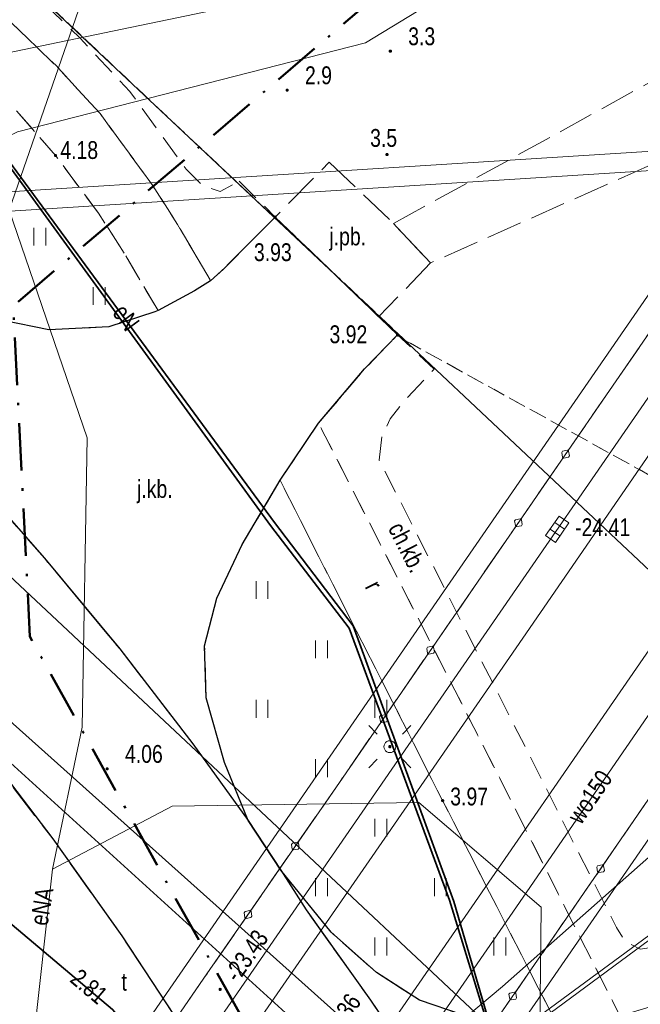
# Model space of a CAD drawing. Header units: metres. Extents: x 5450672 to 5451002, y 5973437 to 5973741.
# Tile 14 of 54: x 5450753 to 5450779, y 5973546 to 5973587. Entities that reach past the tile are written whole.
import ezdxf
from ezdxf.enums import TextEntityAlignment as Align

# ---------------------------------------------------------------- set-up
doc = ezdxf.new("R2010")
doc.units = ezdxf.units.M
for name, pattern in [('L_0_03', [1, 0.5, -0.5]), ('L_0_04', [1.5, 1, -0.5]), ('L_0_06', [2, 1.5, -0.5]), ('L_0_0E', [3.5, 2, -0.75, 0, -0.75])]:
    doc.linetypes.add(name, pattern=pattern)
for name, color, linetype, lineweight in [('GESDZI', 7, 'CONTINUOUS', 18), ('GESUZY', 96, 'CONTINUOUS', 18), ('GSLKBA', 7, 'CONTINUOUS', 18), ('GSLKRW', 7, 'CONTINUOUS', 25), ('GSPWPN', 7, 'CONTINUOUS', 13), ('GSPWPN_O', 7, 'CONTINUOUS', 13), ('GSPWPS', 7, 'CONTINUOUS', 13), ('GSPWPS_O', 7, 'CONTINUOUS', 13), ('GSSINK', 7, 'CONTINUOUS', 18), ('GSSKOA', 7, 'CONTINUOUS', 18), ('GSSKOA_O', 7, 'CONTINUOUS', 18), ('GSSKOD', 7, 'CONTINUOUS', 18), ('GSSKOD_O', 7, 'CONTINUOUS', 18), ('GSSROW', 7, 'CONTINUOUS', 18), ('GSSROW_O', 7, 'CONTINUOUS', 18), ('GSSUTR', 7, 'CONTINUOUS', 18), ('GULEPR', 1, 'CONTINUOUS', 18), ('GULEPR_O', 1, 'CONTINUOUS', 18), ('GULKPR', 36, 'CONTINUOUS', 18), ('GULLOB', 7, 'CONTINUOUS', 35), ('GULWPR', 5, 'CONTINUOUS', 18), ('GULWPR_O', 5, 'CONTINUOUS', 18), ('GUPELA', 7, 'CONTINUOUS', 18), ('GUPIWZ_O', 7, 'CONTINUOUS', 18), ('GUPKKS', 36, 'CONTINUOUS', 18), ('GUPPRZ_O', 7, 'CONTINUOUS', 18), ('zakres', 6, 'L_0_0E', 50)]:
    doc.layers.add(name, color=color, linetype=linetype, lineweight=lineweight)
doc.styles.add('Arial', font='Arial.ttf')

msp = doc.modelspace()

# ---------------------------------------------------------------- hatches: boundary and pattern name
at = {"layer": 'GSPWPN', "linetype": 'Continuous', "lineweight": 13, "true_color": 0x000000}
for points in [[(5450768.617, 5973585.732), (5450768.621, 5973585.742), (5450768.628, 5973585.752), (5450768.637, 5973585.759), (5450768.648, 5973585.763), (5450768.66, 5973585.765), (5450768.672, 5973585.763), (5450768.682, 5973585.759), (5450768.692, 5973585.752), (5450768.699, 5973585.742), (5450768.703, 5973585.732), (5450768.705, 5973585.72), (5450768.703, 5973585.708), (5450768.699, 5973585.697), (5450768.692, 5973585.688), (5450768.682, 5973585.681), (5450768.672, 5973585.677), (5450768.66, 5973585.675), (5450768.648, 5973585.677), (5450768.637, 5973585.681), (5450768.628, 5973585.688), (5450768.621, 5973585.697), (5450768.617, 5973585.708), (5450768.615, 5973585.72)], [(5450764.277, 5973584.092), (5450764.281, 5973584.103), (5450764.288, 5973584.112), (5450764.298, 5973584.119), (5450764.308, 5973584.123), (5450764.32, 5973584.125), (5450764.332, 5973584.123), (5450764.343, 5973584.119), (5450764.352, 5973584.112), (5450764.359, 5973584.103), (5450764.363, 5973584.092), (5450764.365, 5973584.08), (5450764.363, 5973584.068), (5450764.359, 5973584.058), (5450764.352, 5973584.048), (5450764.343, 5973584.041), (5450764.332, 5973584.037), (5450764.32, 5973584.035), (5450764.308, 5973584.037), (5450764.298, 5973584.041), (5450764.288, 5973584.048), (5450764.281, 5973584.058), (5450764.277, 5973584.068), (5450764.275, 5973584.08)], [(5450768.477, 5973581.382), (5450768.481, 5973581.392), (5450768.488, 5973581.402), (5450768.497, 5973581.409), (5450768.508, 5973581.413), (5450768.52, 5973581.415), (5450768.532, 5973581.413), (5450768.542, 5973581.409), (5450768.552, 5973581.402), (5450768.559, 5973581.392), (5450768.563, 5973581.382), (5450768.565, 5973581.37), (5450768.563, 5973581.358), (5450768.559, 5973581.347), (5450768.552, 5973581.338), (5450768.542, 5973581.331), (5450768.532, 5973581.327), (5450768.52, 5973581.325), (5450768.508, 5973581.327), (5450768.497, 5973581.331), (5450768.488, 5973581.338), (5450768.481, 5973581.347), (5450768.477, 5973581.358), (5450768.475, 5973581.37)]]:
    msp.add_hatch(color=18, dxfattribs=at).paths.add_polyline_path(points)
at = {"layer": 'GSPWPS', "linetype": 'Continuous', "lineweight": 13, "true_color": 0x000000}
for points in [[(5450754.537, 5973581.342), (5450754.541, 5973581.353), (5450754.548, 5973581.362), (5450754.558, 5973581.369), (5450754.568, 5973581.373), (5450754.58, 5973581.375), (5450754.592, 5973581.373), (5450754.603, 5973581.369), (5450754.612, 5973581.362), (5450754.619, 5973581.353), (5450754.623, 5973581.342), (5450754.625, 5973581.33), (5450754.623, 5973581.318), (5450754.619, 5973581.308), (5450754.612, 5973581.298), (5450754.603, 5973581.291), (5450754.592, 5973581.287), (5450754.58, 5973581.285), (5450754.568, 5973581.287), (5450754.558, 5973581.291), (5450754.548, 5973581.298), (5450754.541, 5973581.308), (5450754.537, 5973581.318), (5450754.535, 5973581.33)], [(5450763.777, 5973578.752), (5450763.781, 5973578.763), (5450763.788, 5973578.772), (5450763.798, 5973578.779), (5450763.808, 5973578.783), (5450763.82, 5973578.785), (5450763.832, 5973578.783), (5450763.843, 5973578.779), (5450763.852, 5973578.772), (5450763.859, 5973578.763), (5450763.863, 5973578.752), (5450763.865, 5973578.74), (5450763.863, 5973578.728), (5450763.859, 5973578.718), (5450763.852, 5973578.708), (5450763.843, 5973578.701), (5450763.832, 5973578.697), (5450763.82, 5973578.695), (5450763.808, 5973578.697), (5450763.798, 5973578.701), (5450763.788, 5973578.708), (5450763.781, 5973578.718), (5450763.777, 5973578.728), (5450763.775, 5973578.74)], [(5450768.917, 5973573.792), (5450768.921, 5973573.803), (5450768.928, 5973573.812), (5450768.938, 5973573.819), (5450768.948, 5973573.823), (5450768.96, 5973573.825), (5450768.972, 5973573.823), (5450768.982, 5973573.819), (5450768.992, 5973573.812), (5450768.999, 5973573.803), (5450769.003, 5973573.792), (5450769.005, 5973573.78), (5450769.003, 5973573.768), (5450768.999, 5973573.758), (5450768.992, 5973573.748), (5450768.982, 5973573.741), (5450768.972, 5973573.737), (5450768.96, 5973573.735), (5450768.948, 5973573.737), (5450768.938, 5973573.741), (5450768.928, 5973573.748), (5450768.921, 5973573.758), (5450768.917, 5973573.768), (5450768.915, 5973573.78)], [(5450756.707, 5973555.542), (5450756.711, 5973555.552), (5450756.718, 5973555.562), (5450756.728, 5973555.569), (5450756.738, 5973555.573), (5450756.75, 5973555.575), (5450756.762, 5973555.573), (5450756.772, 5973555.569), (5450756.782, 5973555.562), (5450756.789, 5973555.552), (5450756.793, 5973555.542), (5450756.795, 5973555.53), (5450756.793, 5973555.518), (5450756.789, 5973555.507), (5450756.782, 5973555.498), (5450756.772, 5973555.491), (5450756.762, 5973555.487), (5450756.75, 5973555.485), (5450756.738, 5973555.487), (5450756.728, 5973555.491), (5450756.718, 5973555.498), (5450756.711, 5973555.507), (5450756.707, 5973555.518), (5450756.705, 5973555.53)], [(5450770.817, 5973554.202), (5450770.821, 5973554.212), (5450770.828, 5973554.222), (5450770.838, 5973554.229), (5450770.848, 5973554.233), (5450770.86, 5973554.235), (5450770.872, 5973554.233), (5450770.883, 5973554.229), (5450770.892, 5973554.222), (5450770.899, 5973554.212), (5450770.903, 5973554.202), (5450770.905, 5973554.19), (5450770.903, 5973554.178), (5450770.899, 5973554.168), (5450770.892, 5973554.158), (5450770.883, 5973554.151), (5450770.872, 5973554.147), (5450770.86, 5973554.145), (5450770.848, 5973554.147), (5450770.838, 5973554.151), (5450770.828, 5973554.158), (5450770.821, 5973554.168), (5450770.817, 5973554.178), (5450770.815, 5973554.19)], [(5450761.457, 5973546.262), (5450761.461, 5973546.272), (5450761.468, 5973546.282), (5450761.478, 5973546.289), (5450761.488, 5973546.293), (5450761.5, 5973546.295), (5450761.512, 5973546.293), (5450761.522, 5973546.289), (5450761.532, 5973546.282), (5450761.539, 5973546.272), (5450761.543, 5973546.262), (5450761.545, 5973546.25), (5450761.543, 5973546.238), (5450761.539, 5973546.228), (5450761.532, 5973546.218), (5450761.522, 5973546.211), (5450761.512, 5973546.207), (5450761.5, 5973546.205), (5450761.488, 5973546.207), (5450761.478, 5973546.211), (5450761.468, 5973546.218), (5450761.461, 5973546.228), (5450761.457, 5973546.238), (5450761.455, 5973546.25)]]:
    msp.add_hatch(color=18, dxfattribs=at).paths.add_polyline_path(points)
at = {"layer": 'GUPELA', "linetype": 'Continuous', "lineweight": 18, "true_color": 0x000000}
msp.add_hatch(color=18, dxfattribs=at).paths.add_polyline_path([(5450768.639, 5973556.505), (5450768.652, 5973556.503), (5450768.661, 5973556.5), (5450768.67, 5973556.493), (5450768.678, 5973556.484), (5450768.683, 5973556.473), (5450768.685, 5973556.461), (5450768.684, 5973556.452), (5450768.681, 5973556.441), (5450768.673, 5973556.43), (5450768.665, 5973556.422), (5450768.654, 5973556.417), (5450768.642, 5973556.415), (5450768.63, 5973556.416), (5450768.62, 5973556.42), (5450768.61, 5973556.426), (5450768.603, 5973556.434), (5450768.598, 5973556.444), (5450768.595, 5973556.454), (5450768.595, 5973556.466), (5450768.599, 5973556.478), (5450768.605, 5973556.489), (5450768.616, 5973556.498), (5450768.627, 5973556.503)])

# ---------------------------------------------------------------- linework, layer by layer
at = {"layer": 'GESDZI', "color": 7, "linetype": 'Continuous', "lineweight": 18, "flags": 128}
for points in [[(5450753.089, 5973588.792), (5450782.422, 5973561.183)], [(5450782.422, 5973561.183), (5450753.089, 5973588.792)], [(5450787.802, 5973530.67), (5450748.772, 5973567.265)], [(5450748.772, 5973567.265), (5450787.802, 5973530.67)]]:
    msp.add_lwpolyline(points, dxfattribs=at)
at = {"layer": 'GESUZY', "color": 96, "linetype": 'L_0_03', "lineweight": 18, "flags": 128}
for points in [[(5450753.089, 5973588.792), (5450769.279, 5973573.554)], [(5450769.279, 5973573.554), (5450753.089, 5973588.792)], [(5450769.279, 5973573.554), (5450787.455, 5973563.524)], [(5450787.455, 5973563.524), (5450769.279, 5973573.554)]]:
    msp.add_lwpolyline(points, dxfattribs=at)
at = {"layer": 'GSLKBA', "color": 7, "linetype": 'Continuous', "lineweight": 18, "flags": 128}
for points in [[(5450840.33, 5973661.97), (5450834.65, 5973653.74), (5450828.99, 5973645.53), (5450823.28, 5973637.27), (5450817.62, 5973629.05), (5450811.93, 5973620.82), (5450806.24, 5973612.58), (5450800.57, 5973604.34), (5450794.91, 5973596.12), (5450789.24, 5973587.88), (5450783.54, 5973579.66), (5450777.88, 5973571.45), (5450772.2, 5973563.2), (5450766.52, 5973554.96), (5450760.82, 5973546.72), (5450755.17, 5973538.49), (5450749.5, 5973530.31), (5450737.66, 5973514.64), (5450732.736, 5973508.76)], [(5450742.38, 5973503.004), (5450746.3, 5973507.68), (5450752.58, 5973515.69), (5450758.55, 5973523.94), (5450764.29, 5973532.18), (5450769.97, 5973540.41), (5450775.66, 5973548.65), (5450781.33, 5973556.88), (5450787, 5973565.1), (5450792.67, 5973573.31), (5450798.36, 5973581.56), (5450804.06, 5973589.82), (5450809.71, 5973598.04), (5450815.4, 5973606.29), (5450821.08, 5973614.52), (5450826.76, 5973622.77), (5450832.42, 5973630.97), (5450838.11, 5973639.2)]]:
    msp.add_lwpolyline(points, dxfattribs=at)
for points in [[(5450776.104, 5973568.93), (5450776.159, 5973568.892), (5450776.196, 5973568.695), (5450776.158, 5973568.64), (5450775.961, 5973568.603), (5450775.906, 5973568.641), (5450775.869, 5973568.838), (5450775.907, 5973568.893)], [(5450776.104, 5973568.93), (5450776.159, 5973568.892), (5450776.196, 5973568.695), (5450776.158, 5973568.64), (5450775.961, 5973568.603), (5450775.906, 5973568.641), (5450775.869, 5973568.838), (5450775.907, 5973568.893)], [(5450774.119, 5973566.047), (5450774.174, 5973566.009), (5450774.211, 5973565.812), (5450774.173, 5973565.757), (5450773.976, 5973565.72), (5450773.921, 5973565.758), (5450773.884, 5973565.955), (5450773.922, 5973566.01)], [(5450774.119, 5973566.047), (5450774.174, 5973566.009), (5450774.211, 5973565.812), (5450774.173, 5973565.757), (5450773.976, 5973565.72), (5450773.921, 5973565.758), (5450773.884, 5973565.955), (5450773.922, 5973566.01)], [(5450770.425, 5973560.684), (5450770.48, 5973560.646), (5450770.516, 5973560.449), (5450770.478, 5973560.394), (5450770.281, 5973560.358), (5450770.226, 5973560.396), (5450770.19, 5973560.593), (5450770.228, 5973560.648)], [(5450770.425, 5973560.684), (5450770.48, 5973560.646), (5450770.516, 5973560.449), (5450770.478, 5973560.394), (5450770.281, 5973560.358), (5450770.226, 5973560.396), (5450770.19, 5973560.593), (5450770.228, 5973560.648)], [(5450768.439, 5973557.802), (5450768.494, 5973557.764), (5450768.53, 5973557.567), (5450768.492, 5973557.512), (5450768.295, 5973557.476), (5450768.24, 5973557.514), (5450768.204, 5973557.711), (5450768.242, 5973557.766)], [(5450768.439, 5973557.802), (5450768.494, 5973557.764), (5450768.53, 5973557.567), (5450768.492, 5973557.512), (5450768.295, 5973557.476), (5450768.24, 5973557.514), (5450768.204, 5973557.711), (5450768.242, 5973557.766)], [(5450764.738, 5973552.442), (5450764.793, 5973552.404), (5450764.829, 5973552.207), (5450764.79, 5973552.152), (5450764.594, 5973552.116), (5450764.538, 5973552.154), (5450764.503, 5973552.351), (5450764.541, 5973552.406)], [(5450764.738, 5973552.442), (5450764.793, 5973552.404), (5450764.829, 5973552.207), (5450764.79, 5973552.152), (5450764.594, 5973552.116), (5450764.538, 5973552.154), (5450764.503, 5973552.351), (5450764.541, 5973552.406)], [(5450777.43, 5973551.161), (5450777.375, 5973551.199), (5450777.339, 5973551.396), (5450777.377, 5973551.451), (5450777.574, 5973551.487), (5450777.629, 5973551.449), (5450777.665, 5973551.252), (5450777.627, 5973551.197)], [(5450777.43, 5973551.161), (5450777.375, 5973551.199), (5450777.339, 5973551.396), (5450777.377, 5973551.451), (5450777.574, 5973551.487), (5450777.629, 5973551.449), (5450777.665, 5973551.252), (5450777.627, 5973551.197)], [(5450762.746, 5973549.564), (5450762.802, 5973549.526), (5450762.837, 5973549.329), (5450762.799, 5973549.274), (5450762.602, 5973549.238), (5450762.547, 5973549.276), (5450762.511, 5973549.473), (5450762.55, 5973549.528)], [(5450762.746, 5973549.564), (5450762.802, 5973549.526), (5450762.837, 5973549.329), (5450762.799, 5973549.274), (5450762.602, 5973549.238), (5450762.547, 5973549.276), (5450762.511, 5973549.473), (5450762.55, 5973549.528)], [(5450773.738, 5973545.807), (5450773.682, 5973545.845), (5450773.646, 5973546.042), (5450773.684, 5973546.097), (5450773.881, 5973546.133), (5450773.936, 5973546.095), (5450773.972, 5973545.898), (5450773.934, 5973545.843)], [(5450773.738, 5973545.807), (5450773.682, 5973545.845), (5450773.646, 5973546.042), (5450773.684, 5973546.097), (5450773.881, 5973546.133), (5450773.936, 5973546.095), (5450773.972, 5973545.898), (5450773.934, 5973545.843)]]:
    msp.add_lwpolyline(points, close=True, dxfattribs=at)
at = {"layer": 'GSLKRW', "color": 7, "linetype": 'Continuous', "lineweight": 25, "flags": 128}
for points in [[(5450771.69, 5973545.18), (5450769.88, 5973545.8), (5450768.08, 5973546.96), (5450766.17, 5973548.65), (5450764.06, 5973551.26), (5450762.68, 5973553.36), (5450761.68, 5973555.79), (5450760.91, 5973558.52), (5450760.85, 5973560.7), (5450761.36, 5973562.71), (5450762.43, 5973564.97), (5450764.02, 5973567.67), (5450765.64, 5973570.07), (5450767.58, 5973572.35), (5450768.96, 5973573.78), (5450763.82, 5973578.74), (5450762.86, 5973577.78), (5450761.7, 5973576.61), (5450761.1, 5973576.06), (5450760.42, 5973575.64), (5450758.89, 5973574.81), (5450758.76, 5973574.76), (5450756.82, 5973574.12), (5450754.3, 5973574), (5450752.38, 5973574.39)], [(5450749.285, 5973569.826), (5450750.82, 5973568.14), (5450754.11, 5973564.39), (5450757.28, 5973560.57), (5450760.36, 5973556.58), (5450762.68, 5973553.36), (5450764.06, 5973551.26), (5450765.12, 5973549.59), (5450767.83, 5973545.79), (5450770.97, 5973541.16), (5450775.72, 5973533.31), (5450778.08, 5973528.7), (5450779.35, 5973526.09), (5450780.53, 5973523.32), (5450781.67, 5973520.58), (5450783.14, 5973516.88), (5450783.81, 5973515.24), (5450785.83, 5973509.07), (5450786.99, 5973505.22), (5450788.83, 5973498.46), (5450790.15, 5973492.59), (5450791.27, 5973486.7), (5450792.24, 5973480.77), (5450792.66, 5973477.32)], [(5450747.552, 5973561.182), (5450748.22, 5973560.41), (5450751.42, 5973556.56), (5450754.46, 5973552.58), (5450757.37, 5973548.5), (5450759.57, 5973545.15), (5450762.05, 5973540.84), (5450764.42, 5973536.37), (5450767.83, 5973529.23), (5450770.82, 5973522.9), (5450773.18, 5973517.4), (5450774.66, 5973513.68), (5450776.63, 5973508.19), (5450778.13, 5973503.43), (5450779.72, 5973497.62), (5450781.11, 5973491.78), (5450782.27, 5973485.87), (5450783.15, 5973479.92), (5450783.77, 5973474.95)]]:
    msp.add_lwpolyline(points, dxfattribs=at)
at = {"layer": 'GSPWPN', "color": 7, "linetype": 'Continuous', "lineweight": 13, "flags": 128}
for points in [[(5450768.617, 5973585.732), (5450768.621, 5973585.742), (5450768.628, 5973585.752), (5450768.637, 5973585.759), (5450768.648, 5973585.763), (5450768.66, 5973585.765), (5450768.672, 5973585.763), (5450768.682, 5973585.759), (5450768.692, 5973585.752), (5450768.699, 5973585.742), (5450768.703, 5973585.732), (5450768.705, 5973585.72), (5450768.703, 5973585.708), (5450768.699, 5973585.697), (5450768.692, 5973585.688), (5450768.682, 5973585.681), (5450768.672, 5973585.677), (5450768.66, 5973585.675), (5450768.648, 5973585.677), (5450768.637, 5973585.681), (5450768.628, 5973585.688), (5450768.621, 5973585.697), (5450768.617, 5973585.708), (5450768.615, 5973585.72)], [(5450764.277, 5973584.092), (5450764.281, 5973584.103), (5450764.288, 5973584.112), (5450764.298, 5973584.119), (5450764.308, 5973584.123), (5450764.32, 5973584.125), (5450764.332, 5973584.123), (5450764.343, 5973584.119), (5450764.352, 5973584.112), (5450764.359, 5973584.103), (5450764.363, 5973584.092), (5450764.365, 5973584.08), (5450764.363, 5973584.068), (5450764.359, 5973584.058), (5450764.352, 5973584.048), (5450764.343, 5973584.041), (5450764.332, 5973584.037), (5450764.32, 5973584.035), (5450764.308, 5973584.037), (5450764.298, 5973584.041), (5450764.288, 5973584.048), (5450764.281, 5973584.058), (5450764.277, 5973584.068), (5450764.275, 5973584.08)], [(5450768.477, 5973581.382), (5450768.481, 5973581.392), (5450768.488, 5973581.402), (5450768.497, 5973581.409), (5450768.508, 5973581.413), (5450768.52, 5973581.415), (5450768.532, 5973581.413), (5450768.542, 5973581.409), (5450768.552, 5973581.402), (5450768.559, 5973581.392), (5450768.563, 5973581.382), (5450768.565, 5973581.37), (5450768.563, 5973581.358), (5450768.559, 5973581.347), (5450768.552, 5973581.338), (5450768.542, 5973581.331), (5450768.532, 5973581.327), (5450768.52, 5973581.325), (5450768.508, 5973581.327), (5450768.497, 5973581.331), (5450768.488, 5973581.338), (5450768.481, 5973581.347), (5450768.477, 5973581.358), (5450768.475, 5973581.37)]]:
    msp.add_lwpolyline(points, close=True, dxfattribs=at)
at = {"layer": 'GSPWPS', "color": 7, "linetype": 'Continuous', "lineweight": 13, "flags": 128}
for points in [[(5450754.537, 5973581.342), (5450754.541, 5973581.353), (5450754.548, 5973581.362), (5450754.558, 5973581.369), (5450754.568, 5973581.373), (5450754.58, 5973581.375), (5450754.592, 5973581.373), (5450754.603, 5973581.369), (5450754.612, 5973581.362), (5450754.619, 5973581.353), (5450754.623, 5973581.342), (5450754.625, 5973581.33), (5450754.623, 5973581.318), (5450754.619, 5973581.308), (5450754.612, 5973581.298), (5450754.603, 5973581.291), (5450754.592, 5973581.287), (5450754.58, 5973581.285), (5450754.568, 5973581.287), (5450754.558, 5973581.291), (5450754.548, 5973581.298), (5450754.541, 5973581.308), (5450754.537, 5973581.318), (5450754.535, 5973581.33)], [(5450763.777, 5973578.752), (5450763.781, 5973578.763), (5450763.788, 5973578.772), (5450763.798, 5973578.779), (5450763.808, 5973578.783), (5450763.82, 5973578.785), (5450763.832, 5973578.783), (5450763.843, 5973578.779), (5450763.852, 5973578.772), (5450763.859, 5973578.763), (5450763.863, 5973578.752), (5450763.865, 5973578.74), (5450763.863, 5973578.728), (5450763.859, 5973578.718), (5450763.852, 5973578.708), (5450763.843, 5973578.701), (5450763.832, 5973578.697), (5450763.82, 5973578.695), (5450763.808, 5973578.697), (5450763.798, 5973578.701), (5450763.788, 5973578.708), (5450763.781, 5973578.718), (5450763.777, 5973578.728), (5450763.775, 5973578.74)], [(5450768.917, 5973573.792), (5450768.921, 5973573.803), (5450768.928, 5973573.812), (5450768.938, 5973573.819), (5450768.948, 5973573.823), (5450768.96, 5973573.825), (5450768.972, 5973573.823), (5450768.982, 5973573.819), (5450768.992, 5973573.812), (5450768.999, 5973573.803), (5450769.003, 5973573.792), (5450769.005, 5973573.78), (5450769.003, 5973573.768), (5450768.999, 5973573.758), (5450768.992, 5973573.748), (5450768.982, 5973573.741), (5450768.972, 5973573.737), (5450768.96, 5973573.735), (5450768.948, 5973573.737), (5450768.938, 5973573.741), (5450768.928, 5973573.748), (5450768.921, 5973573.758), (5450768.917, 5973573.768), (5450768.915, 5973573.78)], [(5450756.707, 5973555.542), (5450756.711, 5973555.552), (5450756.718, 5973555.562), (5450756.728, 5973555.569), (5450756.738, 5973555.573), (5450756.75, 5973555.575), (5450756.762, 5973555.573), (5450756.772, 5973555.569), (5450756.782, 5973555.562), (5450756.789, 5973555.552), (5450756.793, 5973555.542), (5450756.795, 5973555.53), (5450756.793, 5973555.518), (5450756.789, 5973555.507), (5450756.782, 5973555.498), (5450756.772, 5973555.491), (5450756.762, 5973555.487), (5450756.75, 5973555.485), (5450756.738, 5973555.487), (5450756.728, 5973555.491), (5450756.718, 5973555.498), (5450756.711, 5973555.507), (5450756.707, 5973555.518), (5450756.705, 5973555.53)], [(5450770.817, 5973554.202), (5450770.821, 5973554.212), (5450770.828, 5973554.222), (5450770.838, 5973554.229), (5450770.848, 5973554.233), (5450770.86, 5973554.235), (5450770.872, 5973554.233), (5450770.883, 5973554.229), (5450770.892, 5973554.222), (5450770.899, 5973554.212), (5450770.903, 5973554.202), (5450770.905, 5973554.19), (5450770.903, 5973554.178), (5450770.899, 5973554.168), (5450770.892, 5973554.158), (5450770.883, 5973554.151), (5450770.872, 5973554.147), (5450770.86, 5973554.145), (5450770.848, 5973554.147), (5450770.838, 5973554.151), (5450770.828, 5973554.158), (5450770.821, 5973554.168), (5450770.817, 5973554.178), (5450770.815, 5973554.19)], [(5450761.457, 5973546.262), (5450761.461, 5973546.272), (5450761.468, 5973546.282), (5450761.478, 5973546.289), (5450761.488, 5973546.293), (5450761.5, 5973546.295), (5450761.512, 5973546.293), (5450761.522, 5973546.289), (5450761.532, 5973546.282), (5450761.539, 5973546.272), (5450761.543, 5973546.262), (5450761.545, 5973546.25), (5450761.543, 5973546.238), (5450761.539, 5973546.228), (5450761.532, 5973546.218), (5450761.522, 5973546.211), (5450761.512, 5973546.207), (5450761.5, 5973546.205), (5450761.488, 5973546.207), (5450761.478, 5973546.211), (5450761.468, 5973546.218), (5450761.461, 5973546.228), (5450761.457, 5973546.238), (5450761.455, 5973546.25)]]:
    msp.add_lwpolyline(points, close=True, dxfattribs=at)
at = {"layer": 'GSSINK', "color": 7, "linetype": 'Continuous', "lineweight": 18, "flags": 128}
msp.add_lwpolyline([(5450898.152, 5973724.595), (5450895.74, 5973721.1), (5450888.37, 5973710.41), (5450864.3, 5973675.5), (5450848.97, 5973653.28), (5450825.56, 5973619.34), (5450800.71, 5973583.31), (5450779.56, 5973552.63), (5450763.23, 5973528.96), (5450755.93, 5973518.6), (5450744.27, 5973503.7), (5450743.237, 5973502.493), (5450731.904, 5973509.257), (5450733.85, 5973511.51), (5450743.62, 5973523.84), (5450753.2, 5973537.31), (5450769.65, 5973561.17), (5450790.4, 5973591.26), (5450815.86, 5973628.18), (5450837.29, 5973659.24), (5450849.91, 5973677.54), (5450875.1, 5973714.07), (5450885.68, 5973729.4), (5450890.128, 5973735.85)], close=True, dxfattribs=at)
at = {"layer": 'GSSKOA', "color": 7, "linetype": 'L_0_06', "lineweight": 18, "flags": 128}
for points in [[(5450732.736, 5973508.76), (5450737.66, 5973514.64), (5450749.5, 5973530.31), (5450755.17, 5973538.49), (5450760.82, 5973546.72), (5450766.52, 5973554.96), (5450772.2, 5973563.2), (5450777.88, 5973571.45), (5450783.54, 5973579.66), (5450789.24, 5973587.88), (5450794.91, 5973596.12), (5450800.57, 5973604.34), (5450806.24, 5973612.58), (5450811.93, 5973620.82), (5450817.62, 5973629.05), (5450823.28, 5973637.27), (5450828.99, 5973645.53), (5450834.65, 5973653.74), (5450840.33, 5973661.97), (5450846, 5973670.19), (5450851.68, 5973678.41), (5450857.36, 5973686.66), (5450863.04, 5973694.89), (5450868.71, 5973703.12), (5450874.38, 5973711.36), (5450880.05, 5973719.59), (5450886, 5973727.66), (5450889.17, 5973732.44), (5450890.749, 5973734.979), (5450897.56, 5973725.426), (5450894.88, 5973721.54), (5450889.21, 5973713.32), (5450883.53, 5973705.06), (5450877.87, 5973696.85), (5450872.16, 5973688.6), (5450866.48, 5973680.36), (5450860.82, 5973672.13), (5450855.15, 5973663.92), (5450843.79, 5973647.45), (5450838.11, 5973639.2), (5450832.42, 5973630.97), (5450826.76, 5973622.77), (5450821.08, 5973614.52), (5450815.4, 5973606.29), (5450809.71, 5973598.04), (5450804.06, 5973589.82), (5450798.36, 5973581.56), (5450792.67, 5973573.31), (5450787, 5973565.1), (5450781.33, 5973556.88), (5450775.66, 5973548.65), (5450769.97, 5973540.41), (5450764.29, 5973532.18), (5450758.55, 5973523.94), (5450752.58, 5973515.69), (5450746.3, 5973507.68), (5450742.38, 5973503.004)], [(5450766.092, 5973581.051), (5450768.795, 5973578.467), (5450770.354, 5973576.812), (5450768.169, 5973574.544), (5450763.82, 5973578.74)], [(5450764.06, 5973551.26), (5450766.17, 5973548.65), (5450768.08, 5973546.96), (5450769.88, 5973545.8), (5450771.69, 5973545.18), (5450773.8, 5973544.71), (5450775.69, 5973544.73), (5450778.32, 5973545.13), (5450780.04, 5973545.66), (5450781.91, 5973546.64), (5450783.84, 5973548.19), (5450785.39, 5973542.76), (5450784.25, 5973542.04), (5450782.73, 5973540.74), (5450781.31, 5973539.21), (5450779.83, 5973536.65), (5450779.03, 5973534.78), (5450778.64, 5973533.02), (5450778.49, 5973530.51), (5450778.76, 5973528.02), (5450779.35, 5973526.09), (5450778.08, 5973528.7), (5450775.72, 5973533.31), (5450770.97, 5973541.16), (5450767.83, 5973545.79), (5450765.12, 5973549.59)]]:
    msp.add_lwpolyline(points, close=True, dxfattribs=at)
for points in [[(5450768.795, 5973578.467), (5450787.116, 5973588.578), (5450794.687, 5973594.408)], [(5450793.696, 5973588.44), (5450787.282, 5973584.341), (5450770.354, 5973576.812), (5450768.795, 5973578.467)], [(5450763.82, 5973578.74), (5450762.86, 5973577.78)], [(5450768.96, 5973573.78), (5450763.82, 5973578.74)], [(5450762.86, 5973577.78), (5450761.7, 5973576.61)], [(5450761.7, 5973576.61), (5450761.1, 5973576.06)], [(5450761.1, 5973576.06), (5450760.42, 5973575.64)], [(5450760.42, 5973575.64), (5450758.89, 5973574.81)], [(5450758.76, 5973574.76), (5450756.82, 5973574.12)], [(5450758.89, 5973574.81), (5450758.76, 5973574.76)], [(5450754.3, 5973574), (5450752.38, 5973574.39)], [(5450756.82, 5973574.12), (5450754.3, 5973574)], [(5450767.58, 5973572.35), (5450768.96, 5973573.78)], [(5450765.64, 5973570.07), (5450767.58, 5973572.35)], [(5450764.02, 5973567.67), (5450765.64, 5973570.07)], [(5450749.285, 5973569.826), (5450750.82, 5973568.14), (5450754.11, 5973564.39), (5450757.28, 5973560.57), (5450760.36, 5973556.58), (5450762.68, 5973553.36), (5450764.06, 5973551.26), (5450765.12, 5973549.59), (5450767.83, 5973545.79), (5450770.97, 5973541.16), (5450775.72, 5973533.31), (5450778.08, 5973528.7), (5450779.35, 5973526.09), (5450780.53, 5973523.32), (5450781.67, 5973520.58), (5450783.14, 5973516.88), (5450783.81, 5973515.24), (5450785.83, 5973509.07), (5450786.99, 5973505.22), (5450788.83, 5973498.46), (5450790.15, 5973492.59), (5450791.27, 5973486.7), (5450792.24, 5973480.77), (5450792.66, 5973477.32), (5450792.79, 5973475.42), (5450792.87, 5973474.42)], [(5450750.82, 5973568.14), (5450754.11, 5973564.39)], [(5450762.43, 5973564.97), (5450764.02, 5973567.67)], [(5450761.36, 5973562.71), (5450762.43, 5973564.97)], [(5450754.11, 5973564.39), (5450757.28, 5973560.57)], [(5450760.85, 5973560.7), (5450761.36, 5973562.71)], [(5450783.92, 5973474.04), (5450783.77, 5973474.95), (5450783.15, 5973479.92), (5450782.27, 5973485.87), (5450781.11, 5973491.78), (5450779.72, 5973497.62), (5450778.13, 5973503.43), (5450776.63, 5973508.19), (5450774.66, 5973513.68), (5450773.18, 5973517.4), (5450770.82, 5973522.9), (5450767.83, 5973529.23), (5450764.42, 5973536.37), (5450762.05, 5973540.84), (5450759.57, 5973545.15), (5450757.37, 5973548.5), (5450754.46, 5973552.58), (5450751.42, 5973556.56), (5450748.22, 5973560.41), (5450747.552, 5973561.182)], [(5450757.28, 5973560.57), (5450760.36, 5973556.58)], [(5450760.91, 5973558.52), (5450760.85, 5973560.7)], [(5450761.68, 5973555.79), (5450760.91, 5973558.52)], [(5450760.36, 5973556.58), (5450762.68, 5973553.36)], [(5450762.68, 5973553.36), (5450761.68, 5973555.79)]]:
    msp.add_lwpolyline(points, dxfattribs=at)
at = {"layer": 'GSSKOD', "color": 7, "linetype": 'L_0_04', "lineweight": 18, "flags": 128}
for points in [[(5450753.078, 5973588.738), (5450755.61, 5973586.26), (5450757.71, 5973584.02), (5450760.07, 5973580.75), (5450760.76, 5973580.06), (5450761.5, 5973579.81), (5450762.3, 5973580.25)], [(5450752.715, 5973586.928), (5450754.6, 5973585.11), (5450756.45, 5973583.09), (5450758.66, 5973580.08), (5450759.71, 5973578.43), (5450761.1, 5973576.06), (5450760.42, 5973575.64), (5450758.89, 5973574.81), (5450757.47, 5973577.22), (5450756.39, 5973578.9), (5450754.58, 5973581.33), (5450752.77, 5973583.4), (5450752.146, 5973584.094)], [(5450762.3, 5973580.25), (5450763.82, 5973578.74), (5450762.86, 5973577.78), (5450761.7, 5973576.61), (5450761.1, 5973576.06), (5450759.71, 5973578.43), (5450758.66, 5973580.08), (5450756.45, 5973583.09), (5450754.6, 5973585.11), (5450752.715, 5973586.928)]]:
    msp.add_lwpolyline(points, dxfattribs=at)
msp.add_lwpolyline([(5450780.04, 5973545.66), (5450778.32, 5973545.13), (5450773.14, 5973555.37), (5450765.64, 5973570.07), (5450767.58, 5973572.35), (5450768.96, 5973573.78), (5450770.5, 5973572.34), (5450769.18, 5973570.93), (5450768.65, 5973570.25), (5450768.3, 5973569.5), (5450768.19, 5973568.52), (5450774.46, 5973556.2), (5450778.17, 5973548.85), (5450778.54, 5973548.26), (5450779.17, 5973547.94), (5450780.12, 5973548.08), (5450780.92, 5973548.54), (5450781.91, 5973546.64)], close=True, dxfattribs=at)
at = {"layer": 'GSSROW', "color": 7, "linetype": 'L_0_04', "lineweight": 18, "flags": 128}
msp.add_lwpolyline([(5450778.32, 5973545.13), (5450775.69, 5973544.73), (5450770.86, 5973554.19), (5450764.02, 5973567.67), (5450765.64, 5973570.07), (5450773.14, 5973555.37)], close=True, dxfattribs=at)
at = {"layer": 'GSSUTR', "color": 7, "linetype": 'L_0_04', "lineweight": 18, "flags": 128}
for points in [[(5450754.58, 5973581.33), (5450752.77, 5973583.4)], [(5450756.39, 5973578.9), (5450754.58, 5973581.33)], [(5450757.47, 5973577.22), (5450756.39, 5973578.9)], [(5450758.89, 5973574.81), (5450757.47, 5973577.22)], [(5450756.82, 5973574.12), (5450758.76, 5973574.76)], [(5450758.76, 5973574.76), (5450758.89, 5973574.81)], [(5450752.38, 5973574.39), (5450754.3, 5973574)], [(5450754.3, 5973574), (5450756.82, 5973574.12)]]:
    msp.add_lwpolyline(points, dxfattribs=at)
at = {"layer": 'GSSUTR', "color": 7, "linetype": 'Continuous', "lineweight": 18, "flags": 128}
for points in [[(5450753.668, 5973578.291), (5450753.668, 5973577.541)], [(5450754.168, 5973577.541), (5450754.168, 5973578.291)], [(5450756.168, 5973575.791), (5450756.168, 5973575.041)], [(5450756.668, 5973575.041), (5450756.668, 5973575.791)], [(5450763.013, 5973563.428), (5450763.013, 5973562.678)], [(5450763.513, 5973562.678), (5450763.513, 5973563.428)], [(5450765.513, 5973560.928), (5450765.513, 5973560.178)], [(5450766.013, 5973560.178), (5450766.013, 5973560.928)], [(5450763.013, 5973558.428), (5450763.013, 5973557.678)], [(5450763.513, 5973557.678), (5450763.513, 5973558.428)], [(5450768.013, 5973558.428), (5450768.013, 5973557.678)], [(5450768.513, 5973557.678), (5450768.513, 5973558.428)], [(5450765.513, 5973555.928), (5450765.513, 5973555.178)], [(5450766.013, 5973555.178), (5450766.013, 5973555.928)], [(5450768.013, 5973553.428), (5450768.013, 5973552.678)], [(5450768.513, 5973552.678), (5450768.513, 5973553.428)], [(5450765.513, 5973550.928), (5450765.513, 5973550.178)], [(5450766.013, 5973550.178), (5450766.013, 5973550.928)], [(5450770.513, 5973550.928), (5450770.513, 5973550.178)], [(5450771.013, 5973550.178), (5450771.013, 5973550.928)], [(5450768.013, 5973548.428), (5450768.013, 5973547.678)], [(5450768.513, 5973547.678), (5450768.513, 5973548.428)], [(5450773.013, 5973548.428), (5450773.013, 5973547.678)], [(5450773.513, 5973547.678), (5450773.513, 5973548.428)]]:
    msp.add_lwpolyline(points, dxfattribs=at)
at = {"layer": 'GSSUTR', "color": 7, "linetype": 'L_0_04', "lineweight": 18, "flags": 128}
msp.add_lwpolyline([(5450775.69, 5973544.73), (5450773.8, 5973544.71), (5450771.69, 5973545.18), (5450769.88, 5973545.8), (5450768.08, 5973546.96), (5450766.17, 5973548.65), (5450764.06, 5973551.26), (5450762.68, 5973553.36), (5450761.68, 5973555.79), (5450760.91, 5973558.52), (5450760.85, 5973560.7), (5450761.36, 5973562.71), (5450762.43, 5973564.97), (5450764.02, 5973567.67), (5450770.86, 5973554.19)], close=True, dxfattribs=at)
at = {"layer": 'GULEPR', "color": 1, "linetype": 'Continuous', "lineweight": 18, "flags": 128}
for points in [[(5450739.328, 5973504.825), (5450739.51, 5973505.03), (5450748.75, 5973516.53), (5450757.42, 5973528.46), (5450895.375, 5973728.49)], [(5450783.782, 5973690.582), (5450776.703, 5973682.299), (5450771, 5973657.238), (5450767.601, 5973641.225), (5450767.64, 5973631.352), (5450765.973, 5973618.5), (5450757.988, 5973594.495), (5450752.633, 5973579.027), (5450755.904, 5973569.456), (5450755.698, 5973557.286), (5450754.456, 5973551.309)], [(5450807.11, 5973606.04), (5450792.28, 5973601.79), (5450792.17, 5973601.74), (5450790.71, 5973600.91), (5450785.05, 5973596.69), (5450767.61, 5973586.07), (5450752.98, 5973582.32), (5450751.664, 5973581.69)], [(5450751.772, 5973582.226), (5450763.79, 5973565.89), (5450767.09, 5973561.55), (5450771.33, 5973549.95), (5450773.38, 5973542.94), (5450775.56, 5973536.16), (5450779.02, 5973529.31), (5450781.03, 5973523.9)], [(5450754.456, 5973551.309), (5450759.483, 5973553.962), (5450769.863, 5973554.105), (5450774.999, 5973549.709), (5450774.77, 5973527.705), (5450775.414, 5973525.082), (5450775.726, 5973523.61)], [(5450754.456, 5973551.309), (5450753.61, 5973543.72), (5450753.026, 5973541.035)]]:
    msp.add_lwpolyline(points, dxfattribs=at)
at = {"layer": 'GULKPR', "color": 36, "linetype": 'Continuous', "lineweight": 18, "flags": 128}
for points in [[(5450891.64, 5973733.729), (5450864.09, 5973693.78), (5450752.44, 5973531.9), (5450743.95, 5973520.2), (5450734.89, 5973508.94), (5450734.04, 5973507.982)], [(5450801.05, 5973610.78), (5450800.34, 5973604.75), (5450799.54, 5973598.87), (5450798.85, 5973586.74), (5450797.54, 5973571.72), (5450797.54, 5973569.5), (5450797.39, 5973568.25), (5450794.18, 5973564.95), (5450790.04, 5973560.97), (5450788.6, 5973559.62), (5450784.83, 5973556.23), (5450780.37, 5973552.56), (5450773.38, 5973546.37), (5450768.61, 5973542.37), (5450755.32, 5973531.34), (5450754.55, 5973530.24)], [(5450843.181, 5973603.305), (5450803.476, 5973596.221), (5450802.889, 5973596.094), (5450791.989, 5973593.835), (5450752.453, 5973585.624)], [(5450751.268, 5973579.714), (5450820.505, 5973584.097)], [(5450820.557, 5973583.298), (5450751.104, 5973578.895)], [(5450778.385, 5973438.083), (5450782.975, 5973513.461), (5450767.202, 5973544.527), (5450747.709, 5973561.966)]]:
    msp.add_lwpolyline(points, dxfattribs=at)
at = {"layer": 'GULLOB', "color": 7, "linetype": 'Continuous', "lineweight": 35, "flags": 128}
for points in [[(5450778.9, 5973529.31), (5450775.43, 5973536.08), (5450773.32, 5973542.92), (5450771.15, 5973550), (5450766.93, 5973561.45), (5450763.62, 5973565.77), (5450751.745, 5973582.094)], [(5450751.772, 5973582.226), (5450763.79, 5973565.89), (5450767.09, 5973561.55), (5450771.33, 5973549.95), (5450773.38, 5973542.94), (5450775.56, 5973536.16), (5450779.02, 5973529.31)], [(5450746.118, 5973554.033), (5450750.43, 5973550.74), (5450752.31, 5973549.34), (5450756.98, 5973545.41), (5450757.365, 5973544.95)]]:
    msp.add_lwpolyline(points, dxfattribs=at)
at = {"layer": 'GULWPR', "color": 5, "linetype": 'Continuous', "lineweight": 18, "flags": 128}
for points in [[(5450832.09, 5973644.9), (5450830.48, 5973642.59), (5450824.5, 5973633.92), (5450819.82, 5973627.13), (5450814.66, 5973619.65), (5450812.1, 5973615.93), (5450808.77, 5973611.11), (5450806.26, 5973607.47), (5450803.47, 5973603.42), (5450800.53, 5973599.17), (5450795.19, 5973591.42), (5450787.53, 5973580.31), (5450779.9, 5973569.25), (5450774.23, 5973561.02), (5450768.55, 5973552.79), (5450762.87, 5973544.56), (5450757.19, 5973536.32), (5450751.51, 5973528.12), (5450747.14, 5973522.13)], [(5450774.25, 5973550.13), (5450780.37, 5973559.03), (5450782.63, 5973562.29), (5450785.36, 5973566.23), (5450790.82, 5973574.18), (5450794.71, 5973579.79)], [(5450727.812, 5973515.317), (5450728.91, 5973514.41), (5450731.74, 5973512.19), (5450742.06, 5973504.57), (5450746.35, 5973502.58), (5450749.83, 5973501.4), (5450750.3, 5973501.29), (5450751.8, 5973505.61), (5450752.76, 5973512.96), (5450754.49, 5973529.82), (5450798.63, 5973562.42), (5450800.91, 5973571.99), (5450801.12, 5973572.96), (5450801.15, 5973574.3)], [(5450801.15, 5973574.3), (5450800.51, 5973573), (5450800.35, 5973572.35), (5450798.45, 5973562.44), (5450754.3, 5973529.95), (5450754.07, 5973524.89), (5450750.12, 5973502.1), (5450750.08, 5973501.86), (5450749.5, 5973502.05), (5450745.57, 5973503.25), (5450736.84, 5973508.6), (5450728.152, 5973515.725)], [(5450747.424, 5973560.546), (5450772.12, 5973538.11), (5450793.779, 5973498.24), (5450792.932, 5973485.341), (5450790.737, 5973437.642)], [(5450740.702, 5973504.006), (5450741.96, 5973505.49), (5450750.83, 5973516.65), (5450754.72, 5973521.96), (5450757, 5973525.12), (5450762.43, 5973532.95), (5450767.61, 5973540.52), (5450771.06, 5973545.51), (5450774.25, 5973550.13)]]:
    msp.add_lwpolyline(points, dxfattribs=at)
at = {"layer": 'GUPELA', "color": 7, "linetype": 'Continuous', "lineweight": 18, "flags": 128}
for points in [[(5450767.756, 5973557.344), (5450768.11, 5973556.99)], [(5450769.524, 5973557.344), (5450769.17, 5973556.99)], [(5450767.756, 5973555.576), (5450768.11, 5973555.93)], [(5450769.524, 5973555.576), (5450769.17, 5973555.93)]]:
    msp.add_lwpolyline(points, dxfattribs=at)
for points in [[(5450768.64, 5973556.71), (5450768.705, 5973556.701), (5450768.765, 5973556.677), (5450768.817, 5973556.637), (5450768.857, 5973556.585), (5450768.881, 5973556.525), (5450768.89, 5973556.46), (5450768.881, 5973556.395), (5450768.857, 5973556.335), (5450768.817, 5973556.283), (5450768.765, 5973556.243), (5450768.705, 5973556.219), (5450768.64, 5973556.21), (5450768.575, 5973556.219), (5450768.515, 5973556.243), (5450768.463, 5973556.283), (5450768.423, 5973556.335), (5450768.399, 5973556.395), (5450768.39, 5973556.46), (5450768.399, 5973556.525), (5450768.423, 5973556.585), (5450768.463, 5973556.637), (5450768.515, 5973556.677), (5450768.575, 5973556.701)], [(5450768.639, 5973556.505), (5450768.652, 5973556.503), (5450768.661, 5973556.5), (5450768.67, 5973556.493), (5450768.678, 5973556.484), (5450768.683, 5973556.473), (5450768.685, 5973556.461), (5450768.684, 5973556.452), (5450768.681, 5973556.441), (5450768.673, 5973556.43), (5450768.665, 5973556.422), (5450768.654, 5973556.417), (5450768.642, 5973556.415), (5450768.63, 5973556.416), (5450768.62, 5973556.42), (5450768.61, 5973556.426), (5450768.603, 5973556.434), (5450768.598, 5973556.444), (5450768.595, 5973556.454), (5450768.595, 5973556.466), (5450768.599, 5973556.478), (5450768.605, 5973556.489), (5450768.616, 5973556.498), (5450768.627, 5973556.503)]]:
    msp.add_lwpolyline(points, close=True, dxfattribs=at)
at = {"layer": 'GUPKKS', "color": 36, "linetype": 'Continuous', "lineweight": 18, "flags": 128}
msp.add_lwpolyline([(5450776.17, 5973565.88), (5450775.602, 5973565.056), (5450775.19, 5973565.34), (5450775.758, 5973566.164)], close=True, dxfattribs=at)
for points in [[(5450775.786, 5973565.324), (5450775.375, 5973565.608)], [(5450775.985, 5973565.612), (5450775.574, 5973565.896)]]:
    msp.add_lwpolyline(points, dxfattribs=at)
at = {"layer": 'zakres', "lineweight": 50, "flags": 128}
msp.add_lwpolyline([(5450792.1, 5973491.7), (5450753.5, 5973561.1), (5450752.8, 5973575), (5450772.7, 5973592), (5450778.9, 5973688.5), (5450775.2, 5973699.87), (5450898.93, 5973712.39), (5450985.09, 5973584.37), (5450835.61, 5973486.38), (5450845.88, 5973469.31), (5450818.84, 5973453.46), (5450791.19, 5973456.71)], close=True, dxfattribs=at)

# ---------------------------------------------------------------- texts
at = {"layer": 'GSPWPN_O', "color": 7, "style": 'Arial', "width": 0.78}
for s, p in [('3.3', (5450769.41, 5973586.72)), ('2.9', (5450765.07, 5973585.08)), ('3.5', (5450767.809, 5973582.444))]:
    msp.add_text(s, height=0.75, dxfattribs=at).set_placement(p, align=Align.TOP_LEFT)
at = {"layer": 'GSPWPS_O', "color": 7, "style": 'Arial', "width": 0.78}
for s, p in [('4.18', (5450754.78, 5973581.935)), ('3.93', (5450762.923, 5973577.637)), ('3.92', (5450766.1, 5973574.184)), ('4.06', (5450757.5, 5973556.53)), ('3.97', (5450771.179, 5973554.739))]:
    msp.add_text(s, height=0.75, dxfattribs=at).set_placement(p, align=Align.TOP_LEFT)
for s, p in [('-23.43', (5450761.633, 5973546.927)), ('-23.36', (5450765.533, 5973544.247))]:
    msp.add_text(s, height=0.75, rotation=55.3, dxfattribs=at).set_placement(p, align=Align.TOP_LEFT)
at = {"layer": 'GSSKOA_O', "color": 7, "style": 'Arial', "width": 0.78}
for s, p in [('j.pb.', (5450766.097, 5973578.3)), ('j.kb.', (5450758.008, 5973567.677))]:
    msp.add_text(s, height=0.75, dxfattribs=at).set_placement(p, align=Align.TOP_LEFT)
at = {"layer": 'GSSKOD_O', "color": 7, "style": 'Arial', "width": 0.78}
msp.add_text('ch.kb.', height=0.75, rotation=297, dxfattribs=at).set_placement((5450769.213, 5973565.99), align=Align.TOP_LEFT)
at = {"layer": 'GSSROW_O', "color": 7, "style": 'Arial', "width": 0.78}
msp.add_text('r', height=0.75, rotation=297, dxfattribs=at).set_placement((5450768.242, 5973563.533), align=Align.TOP_LEFT)
at = {"layer": 'GULEPR_O', "color": 1, "style": 'Arial', "width": 0.78}
for s, rotation, p in [('eN', 306.3, (5450757.541, 5973575.155)), ('eNA', 80.5, (5450753.496, 5973549.019))]:
    msp.add_text(s, height=0.75, rotation=rotation, dxfattribs=at).set_placement(p, align=Align.TOP_LEFT)
at = {"layer": 'GULWPR_O', "color": 5, "style": 'Arial', "width": 0.78}
msp.add_text('wo150', height=0.75, rotation=55.5, dxfattribs=at).set_placement((5450776.059, 5973553.567), align=Align.TOP_LEFT)
at = {"layer": 'GUPIWZ_O', "color": 7, "style": 'Arial', "width": 0.78}
msp.add_text('t', height=0.75, dxfattribs=at).set_placement((5450757.353, 5973546.945), align=Align.TOP_LEFT)
at = {"layer": 'GUPPRZ_O', "color": 36, "style": 'Arial', "width": 0.78}
msp.add_text('-24.41', height=0.75, dxfattribs=at).set_placement((5450776.43, 5973566.067), align=Align.TOP_LEFT)
at = {"layer": 'GUPPRZ_O', "color": 30, "style": 'Arial', "width": 0.78}
msp.add_text('2.81', height=0.75, rotation=319.9, dxfattribs=at).set_placement((5450755.625, 5973547.173), align=Align.TOP_LEFT)

doc.saveas('drawing.dxf')
